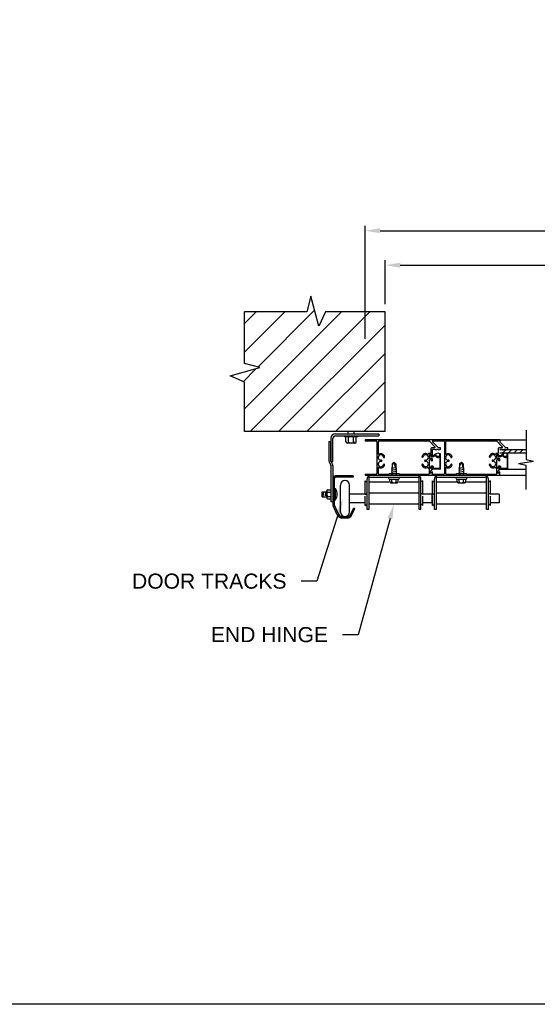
# Model space of a CAD drawing. Header units: inches. Extents: x 168.8 to 189.1, y 234.4 to 247.7.
# Tile 6 of 10: x 176.6 to 179.9, y 234.4 to 240.6. Entities that reach past the tile are written whole.
import ezdxf
from ezdxf import colors
from ezdxf.entities.mleader import LeaderData, LeaderLine
from ezdxf.math import Vec2, Vec3

# ---------------------------------------------------------------- set-up
doc = ezdxf.new("R2010")
doc.units = ezdxf.units.IN
doc.header["$LTSCALE"] = 0.25
doc.header["$MEASUREMENT"] = 0
doc.layers.add('521', color=7, linetype='Continuous')
doc.layers.add('ANNOTATIONS', color=1, linetype='Continuous')
doc.styles.add('ARIAL', font='arial.ttf', dxfattribs={"height": 0.09375})
doc.dimstyles.new('STANDARD$0', dxfattribs={"dimtxt": 0.09375, "dimasz": 0.09375, "dimexe": 0.03125, "dimexo": 0.046875, "dimgap": 0.09, "dimtad": 0, "dimtih": 1, "dimtoh": 1, "dimdec": 4, "dimzin": 0, "dimdsep": 46, "dimtxsty": 'ARIAL', "dimcen": 0.09, "dimadec": 0, "dimazin": 0, "dimtfac": 1, "dimtdec": 4, "dimtofl": 0, "dimtmove": 0, "dimatfit": 1, "dimfxl": 1, "dimtolj": 1, "dimtzin": 0, "dimarcsym": 0})

# ---------------------------------------------------------------- blocks, each defined once
blk = doc.blocks.new('*D4')
at = {"layer": 'ANNOTATIONS', "color": 0, "lineweight": -2, "transparency": 16777216}
for p, q in [((178.917, 238.797), (178.917, 239.0704)), ((179.0107, 239.0392), (180.1922, 239.0392)), ((182.6045, 239.0392), (181.423, 239.0392)), ((182.6982, 238.797), (182.6982, 239.0704))]:
    blk.add_line(p, q, dxfattribs=at)
at = {"layer": 'ANNOTATIONS', "color": 0, "transparency": 16777216}
for points in [[(179.0107, 239.0548), (179.0107, 239.0235), (178.917, 239.0392)], [(182.6045, 239.0548), (182.6045, 239.0235), (182.6982, 239.0392)]]:
    blk.add_solid(points, dxfattribs=at)
at = {"layer": 'defpoints', "color": 0, "transparency": 16777216}
for p in [(182.6982, 239.0392), (178.917, 238.7502), (182.6982, 238.7502)]:
    blk.add_point(p, dxfattribs=at)
at = {"layer": 'ANNOTATIONS', "color": 0, "transparency": 16777216, "insert": (180.8076, 239.0392), "char_height": 0.09375, "attachment_point": 5, "style": 'ARIAL'}
blk.add_mtext('\\A1;FINISH OPENING', dxfattribs=at)
blk = doc.blocks.new('*D5')
at = {"layer": 'ANNOTATIONS', "color": 0, "lineweight": -2, "transparency": 16777216}
for p, q in [((178.792, 238.5821), (178.792, 239.2843)), ((182.8232, 238.5821), (182.8232, 239.2843)), ((178.8857, 239.2531), (180.2987, 239.2531)), ((182.7295, 239.2531), (181.3165, 239.2531))]:
    blk.add_line(p, q, dxfattribs=at)
at = {"layer": 'ANNOTATIONS', "color": 0, "transparency": 16777216}
for points in [[(178.8857, 239.2687), (178.8857, 239.2375), (178.792, 239.2531)], [(182.7295, 239.2687), (182.7295, 239.2375), (182.8232, 239.2531)]]:
    blk.add_solid(points, dxfattribs=at)
at = {"layer": 'defpoints', "color": 0, "transparency": 16777216}
for p in [(178.792, 239.2531), (178.792, 238.5352), (182.8232, 238.5352)]:
    blk.add_point(p, dxfattribs=at)
at = {"layer": 'ANNOTATIONS', "color": 0, "transparency": 16777216, "insert": (180.8076, 239.2531), "char_height": 0.09375, "attachment_point": 5, "style": 'ARIAL'}
blk.add_mtext('\\A1;DOOR WIDTH', dxfattribs=at)

msp = doc.modelspace()

# ---------------------------------------------------------------- hatches: boundary and pattern name
at = {"layer": '521'}
h = msp.add_hatch(dxfattribs=at)
h.set_pattern_fill('ANSI31', color=256)
h.paths.add_polyline_path([(178.91695, 238.75016), (178.54546, 238.75016), (178.50459, 238.66095), (178.45431, 238.84636), (178.42945, 238.75016), (178.04195, 238.75016), (178.04195, 238.4276), (178.13816, 238.40274), (177.95275, 238.35246), (178.04195, 238.31159), (178.04195, 238.00504), (178.91695, 238.00504)])
h.paths.add_polyline_path([(183.5732, 238.31159), (183.484, 238.35246), (183.66941, 238.40274), (183.5732, 238.4276), (183.5732, 238.75016), (183.20171, 238.75016), (183.16084, 238.66095), (183.11056, 238.84636), (183.0857, 238.75016), (182.6982, 238.75016), (182.6982, 238.00504), (183.5732, 238.00504)])

# ---------------------------------------------------------------- linework, layer by layer
at = {"layer": '521', "color": 7}
for p, q in [((178.45431, 238.84636), (178.42945, 238.75016)), ((178.50459, 238.66095), (178.45431, 238.84636)), ((178.42945, 238.75016), (178.04195, 238.75016)), ((178.04195, 238.4276), (178.04195, 238.75016)), ((178.54546, 238.75016), (178.50459, 238.66095)), ((178.91695, 238.75016), (178.54546, 238.75016)), ((178.91695, 238.00504), (178.91695, 238.75016)), ((178.13816, 238.40274), (178.04195, 238.4276)), ((177.95275, 238.35246), (178.13816, 238.40274)), ((178.04195, 238.31159), (177.95275, 238.35246)), ((178.04195, 238.00504), (178.04195, 238.31159)), ((178.91695, 238.00504), (178.04195, 238.00504)), ((178.60833, 237.991), (178.8772, 237.991)), ((178.60833, 237.97862), (178.8772, 237.97862)), ((178.66439, 237.97862), (178.66439, 237.972)), ((178.68658, 237.991), (178.68658, 238.00504)), ((178.72408, 237.991), (178.72408, 238.00504)), ((178.74626, 237.97862), (178.74626, 237.972)), ((178.8772, 237.991), (178.8772, 237.97862)), ((179.79307, 238.01363), (179.79307, 237.83123)), ((178.56795, 237.94394), (178.58033, 237.94394)), ((178.56795, 237.94394), (178.56795, 237.82308)), ((178.58033, 237.963), (178.58033, 237.8199)), ((178.58044, 237.81897), (178.58033, 237.94394)), ((178.5927, 237.81912), (178.5927, 237.963)), ((178.74626, 237.972), (178.66439, 237.972)), ((178.67314, 237.94137), (178.67314, 237.972)), ((178.72923, 237.93387), (178.68142, 237.93387)), ((178.6897, 237.94137), (178.6897, 237.972)), ((178.72095, 237.94137), (178.72095, 237.972)), ((178.73751, 237.94137), (178.73751, 237.972)), ((179.21075, 237.95364), (178.79195, 237.95364)), ((178.79195, 237.95364), (178.79195, 237.94614)), ((178.86246, 237.94614), (178.79195, 237.94614)), ((178.86621, 237.94239), (178.86621, 237.74549)), ((178.87371, 237.94239), (178.87371, 237.86846)), ((179.16749, 237.94614), (178.87746, 237.94614)), ((179.16937, 237.94426), (179.16749, 237.94614)), ((179.17124, 237.94614), (179.16937, 237.94426)), ((179.19004, 237.94614), (179.17124, 237.94614)), ((179.19269, 237.94504), (179.2262, 237.91153)), ((179.21075, 237.95364), (179.21075, 237.94201)), ((179.21075, 237.95363), (179.79307, 237.95363)), ((179.62955, 237.95363), (179.21075, 237.95363)), ((179.28126, 237.94613), (179.21075, 237.94613)), ((179.21075, 237.94201), (179.24653, 237.90623)), ((179.28501, 237.94238), (179.28501, 237.74548)), ((179.29251, 237.94238), (179.29251, 237.86845)), ((179.5863, 237.94613), (179.29626, 237.94613)), ((179.58817, 237.94425), (179.5863, 237.94613)), ((179.59005, 237.94613), (179.58817, 237.94425)), ((179.60885, 237.94613), (179.59005, 237.94613)), ((179.6115, 237.94503), (179.645, 237.91153)), ((179.62955, 237.95363), (179.62955, 237.942)), ((179.62955, 237.942), (179.66533, 237.90622)), ((179.1995, 237.8695), (179.18884, 237.8695)), ((179.20325, 237.862), (179.1935, 237.862)), ((179.1935, 237.83825), (179.1935, 237.862)), ((179.20046, 237.86201), (179.19625, 237.86201)), ((179.19625, 237.85701), (179.19854, 237.85701)), ((179.19854, 237.85701), (179.20072, 237.84888)), ((179.20288, 237.86015), (179.20456, 237.85388)), ((179.20325, 237.87325), (179.20325, 237.90138)), ((179.2049, 237.85585), (179.20325, 237.862)), ((179.21504, 237.85388), (179.20456, 237.85388)), ((179.22355, 237.90513), (179.207, 237.90513)), ((179.20809, 237.85388), (179.20747, 237.85388)), ((179.20809, 237.85388), (179.20747, 237.85388)), ((179.22756, 237.89451), (179.21075, 237.89451)), ((179.21075, 237.85654), (179.21075, 237.89451)), ((179.2272, 237.8624), (179.21504, 237.85388)), ((179.22581, 237.85532), (179.21661, 237.84888)), ((179.23182, 237.86702), (179.2272, 237.8624)), ((179.22756, 237.89451), (179.22856, 237.89237)), ((179.23069, 237.89451), (179.22969, 237.89237)), ((179.23069, 237.89451), (179.23168, 237.89237)), ((179.23381, 237.89451), (179.23282, 237.89237)), ((179.23381, 237.89451), (179.23481, 237.89237)), ((179.23694, 237.89451), (179.23594, 237.89237)), ((179.24707, 237.89451), (179.23694, 237.89451)), ((179.24707, 237.89451), (179.24806, 237.89237)), ((179.2615, 237.90513), (179.24918, 237.90513)), ((179.25019, 237.89451), (179.24919, 237.89237)), ((179.25019, 237.89451), (179.25119, 237.89237)), ((179.25332, 237.89451), (179.25232, 237.89237)), ((179.25332, 237.89451), (179.25431, 237.89237)), ((179.25644, 237.89451), (179.25545, 237.89237)), ((179.2615, 237.89451), (179.25644, 237.89451)), ((179.2615, 237.86738), (179.25681, 237.86738)), ((179.2615, 237.89451), (179.2615, 237.90513)), ((179.2615, 237.77126), (179.2615, 237.86738)), ((179.6183, 237.8695), (179.60764, 237.8695)), ((179.62205, 237.86199), (179.6123, 237.86199)), ((179.6123, 237.83824), (179.6123, 237.86199)), ((179.61926, 237.862), (179.61506, 237.862)), ((179.61506, 237.857), (179.61735, 237.857)), ((179.61735, 237.857), (179.61952, 237.84887)), ((179.62168, 237.86015), (179.62336, 237.85387)), ((179.62205, 237.87325), (179.62205, 237.90137)), ((179.6237, 237.85584), (179.62205, 237.86199)), ((179.63384, 237.85387), (179.62336, 237.85387)), ((179.64235, 237.90512), (179.6258, 237.90512)), ((179.62689, 237.85387), (179.62627, 237.85387)), ((179.6269, 237.85387), (179.62628, 237.85387)), ((179.62955, 237.89451), (179.79307, 237.89451)), ((179.62955, 237.89019), (179.63386, 237.89451)), ((179.64637, 237.8945), (179.62955, 237.8945)), ((179.62955, 237.87301), (179.79307, 237.87301)), ((179.646, 237.86239), (179.63384, 237.85387)), ((179.64461, 237.85531), (179.63542, 237.84887)), ((179.65062, 237.86701), (179.646, 237.86239)), ((179.64637, 237.8945), (179.64736, 237.89236)), ((179.64772, 237.87301), (179.66922, 237.89451)), ((179.64949, 237.8945), (179.6485, 237.89236)), ((179.64949, 237.8945), (179.65049, 237.89236)), ((179.65262, 237.8945), (179.65162, 237.89236)), ((179.65262, 237.8945), (179.65361, 237.89236)), ((179.65574, 237.8945), (179.65475, 237.89236)), ((179.66587, 237.8945), (179.65574, 237.8945)), ((179.66587, 237.8945), (179.66686, 237.89236)), ((179.68031, 237.90512), (179.66798, 237.90512)), ((179.66899, 237.8945), (179.668, 237.89236)), ((179.66899, 237.8945), (179.66999, 237.89236)), ((179.67212, 237.8945), (179.67112, 237.89236)), ((179.67212, 237.8945), (179.67312, 237.89236)), ((179.67524, 237.8945), (179.67425, 237.89236)), ((179.68031, 237.8945), (179.67524, 237.8945)), ((179.68031, 237.86737), (179.67561, 237.86737)), ((179.68031, 237.8945), (179.68031, 237.90512)), ((179.68031, 237.77125), (179.68031, 237.86737)), ((179.68307, 237.87301), (179.70457, 237.89451)), ((179.71843, 237.87301), (179.73993, 237.89451)), ((179.75378, 237.87301), (179.77528, 237.89451)), ((178.56995, 237.81531), (178.57986, 237.79728)), ((178.58033, 237.81912), (178.5927, 237.81912)), ((178.58033, 237.79548), (178.58033, 237.56894)), ((178.58079, 237.8181), (178.5907, 237.80007)), ((178.5927, 237.7923), (178.5927, 237.55042)), ((178.89338, 237.82737), (178.89034, 237.82737)), ((178.89338, 237.81987), (178.89034, 237.81987)), ((178.95989, 237.80513), (178.97208, 237.81513)), ((178.97208, 237.81513), (178.95989, 237.79438)), ((178.95989, 237.80513), (178.95989, 237.78124)), ((178.97208, 237.81513), (178.98016, 237.78229)), ((178.97208, 237.81513), (178.98426, 237.80513)), ((178.98426, 237.80513), (178.98426, 237.78001)), ((179.16632, 237.82825), (179.16937, 237.82825)), ((179.16632, 237.82075), (179.16937, 237.82075)), ((179.207, 237.83825), (179.1935, 237.83825)), ((179.1935, 237.78099), (179.1935, 237.83075)), ((179.20325, 237.83075), (179.1935, 237.83075)), ((179.21661, 237.84888), (179.20072, 237.84888)), ((179.2049, 237.8246), (179.20325, 237.83075)), ((179.20809, 237.82262), (179.20747, 237.82262)), ((179.21075, 237.82528), (179.21075, 237.8345)), ((179.2565, 237.84437), (179.2565, 237.77875)), ((179.31219, 237.82737), (179.30914, 237.82737)), ((179.31219, 237.81986), (179.30914, 237.81986)), ((179.37869, 237.80512), (179.39088, 237.81512)), ((179.39088, 237.81512), (179.37869, 237.79438)), ((179.37869, 237.80512), (179.37869, 237.78124)), ((179.39088, 237.81512), (179.39896, 237.78228)), ((179.39088, 237.81512), (179.40307, 237.80512)), ((179.40307, 237.80512), (179.40307, 237.78)), ((179.58512, 237.82824), (179.58817, 237.82824)), ((179.58512, 237.82074), (179.58817, 237.82074)), ((179.6258, 237.83824), (179.6123, 237.83824)), ((179.6123, 237.78099), (179.6123, 237.83074)), ((179.62205, 237.83074), (179.6123, 237.83074)), ((179.63542, 237.84887), (179.61952, 237.84887)), ((179.6237, 237.82459), (179.62205, 237.83074)), ((179.62689, 237.82262), (179.62627, 237.82262)), ((179.62955, 237.82528), (179.62955, 237.83449)), ((179.67531, 237.84437), (179.67531, 237.77875)), ((179.74679, 237.80744), (179.83936, 237.82053)), ((179.74679, 237.80744), (179.79307, 237.79674)), ((179.79307, 237.83123), (179.83936, 237.82053)), ((179.79307, 237.64452), (179.79307, 237.79674)), ((178.7177, 237.73044), (178.60895, 237.73044)), ((178.7177, 237.73044), (178.7177, 237.72194)), ((178.79195, 237.74174), (178.79195, 237.73424)), ((178.79195, 237.74174), (178.86246, 237.74174)), ((178.79195, 237.73424), (178.96197, 237.73424)), ((178.81583, 237.73426), (178.81583, 237.52057)), ((178.87371, 237.77878), (178.87371, 237.74549)), ((178.87746, 237.74174), (178.94009, 237.74174)), ((178.88879, 237.73611), (178.88692, 237.73424)), ((178.89067, 237.73424), (178.88879, 237.73611)), ((178.94384, 237.74549), (178.94009, 237.74174)), ((178.94384, 237.74549), (179.0026, 237.74549)), ((178.95689, 237.7775), (178.98426, 237.78313)), ((178.95989, 237.78124), (178.95689, 237.7775)), ((178.95689, 237.7775), (178.95989, 237.77499)), ((178.95989, 237.77499), (178.95689, 237.77125)), ((178.95689, 237.77125), (178.95989, 237.76874)), ((178.95689, 237.765), (178.98726, 237.77125)), ((178.95989, 237.76874), (178.95689, 237.765)), ((178.95689, 237.765), (178.95989, 237.76249)), ((178.95989, 237.76249), (178.95689, 237.75875)), ((178.95689, 237.75875), (178.95989, 237.75624)), ((178.95689, 237.7525), (178.98726, 237.75875)), ((178.95989, 237.75624), (178.95689, 237.7525)), ((178.95689, 237.7525), (178.95989, 237.74999)), ((178.95989, 237.74999), (178.95689, 237.74625)), ((178.95689, 237.74625), (178.95989, 237.74374)), ((178.95689, 237.74), (178.98726, 237.74625)), ((178.95989, 237.74374), (178.95689, 237.74)), ((178.95689, 237.74), (178.95989, 237.73749)), ((178.95989, 237.73749), (178.95729, 237.73426)), ((178.96383, 237.73613), (178.96195, 237.73426)), ((178.9657, 237.73426), (178.96383, 237.73613)), ((178.96572, 237.73424), (179.21075, 237.73424)), ((178.98426, 237.78001), (178.98726, 237.7775)), ((178.98726, 237.7775), (178.98426, 237.77376)), ((178.98426, 237.77376), (178.98726, 237.77125)), ((178.98726, 237.77125), (178.98426, 237.76751)), ((178.98426, 237.76751), (178.98726, 237.765)), ((178.98726, 237.765), (178.98426, 237.76126)), ((178.98426, 237.76126), (178.98726, 237.75875)), ((178.98726, 237.75875), (178.98426, 237.75501)), ((178.98426, 237.75501), (178.98726, 237.7525)), ((178.98726, 237.7525), (178.98426, 237.74876)), ((178.98426, 237.74876), (178.98726, 237.74625)), ((178.98726, 237.74625), (178.98426, 237.74251)), ((178.98426, 237.74251), (178.98726, 237.74)), ((178.98726, 237.74), (178.98426, 237.73626)), ((178.98426, 237.73626), (178.98666, 237.73426)), ((179.0026, 237.74549), (179.00635, 237.74174)), ((179.00635, 237.74174), (179.18825, 237.74174)), ((179.12833, 237.52057), (179.12833, 237.73426)), ((179.192, 237.74549), (179.192, 237.77352)), ((179.1995, 237.78099), (179.1935, 237.78099)), ((179.1995, 237.77537), (179.21075, 237.78662)), ((179.1995, 237.77537), (179.1995, 237.78099)), ((179.21075, 237.77487), (179.1995, 237.75974)), ((179.1995, 237.74411), (179.1995, 237.75974)), ((179.21075, 237.75536), (179.1995, 237.74411)), ((179.20142, 237.78801), (179.20496, 237.78188)), ((179.21325, 237.78988), (179.2025, 237.78988)), ((179.20759, 237.78451), (179.20496, 237.78188)), ((179.2095, 237.78488), (179.20848, 237.78488)), ((179.21075, 237.77488), (179.21075, 237.78663)), ((179.21075, 237.77487), (179.21075, 237.78662)), ((179.21075, 237.78363), (179.21075, 237.77251)), ((179.21075, 237.73424), (179.21075, 237.75536)), ((179.21075, 237.74173), (179.28126, 237.74173)), ((179.21075, 237.73426), (179.79307, 237.73426)), ((179.21075, 237.73426), (179.79307, 237.73426)), ((179.21075, 237.73423), (179.38077, 237.73423)), ((179.2615, 237.77126), (179.212, 237.77126)), ((179.21575, 237.78738), (179.21575, 237.77876)), ((179.25401, 237.77626), (179.21825, 237.77626)), ((179.23463, 237.73425), (179.23463, 237.52056)), ((179.29251, 237.77878), (179.29251, 237.74548)), ((179.29626, 237.74173), (179.3589, 237.74173)), ((179.3076, 237.73611), (179.30572, 237.73423)), ((179.30947, 237.73423), (179.3076, 237.73611)), ((179.36265, 237.74548), (179.3589, 237.74173)), ((179.36265, 237.74548), (179.4214, 237.74548)), ((179.37569, 237.77749), (179.40307, 237.78313)), ((179.37869, 237.78124), (179.37569, 237.77749)), ((179.37569, 237.77749), (179.37869, 237.77499)), ((179.37869, 237.77499), (179.37569, 237.77124)), ((179.37569, 237.77124), (179.37869, 237.76874)), ((179.37569, 237.76499), (179.40607, 237.77124)), ((179.37869, 237.76874), (179.37569, 237.76499)), ((179.37569, 237.76499), (179.37869, 237.76249)), ((179.37869, 237.76249), (179.37569, 237.75874)), ((179.37569, 237.75874), (179.37869, 237.75624)), ((179.37569, 237.75249), (179.40607, 237.75874)), ((179.37869, 237.75624), (179.37569, 237.75249)), ((179.37569, 237.75249), (179.37869, 237.74999)), ((179.37869, 237.74999), (179.37569, 237.74624)), ((179.37569, 237.74624), (179.37869, 237.74374)), ((179.37569, 237.73999), (179.40607, 237.74624)), ((179.37869, 237.74374), (179.37569, 237.73999)), ((179.37569, 237.73999), (179.37869, 237.73749)), ((179.37869, 237.73749), (179.3761, 237.73425)), ((179.38263, 237.73612), (179.38075, 237.73425)), ((179.3845, 237.73425), (179.38263, 237.73612)), ((179.38452, 237.73422), (179.62955, 237.73422)), ((179.40307, 237.78), (179.40607, 237.77749)), ((179.40607, 237.77749), (179.40307, 237.77375)), ((179.40307, 237.77375), (179.40607, 237.77124)), ((179.40607, 237.77124), (179.40307, 237.7675)), ((179.40307, 237.7675), (179.40607, 237.76499)), ((179.40607, 237.76499), (179.40307, 237.76125)), ((179.40307, 237.76125), (179.40607, 237.75874)), ((179.40607, 237.75874), (179.40307, 237.755)), ((179.40307, 237.755), (179.40607, 237.75249)), ((179.40607, 237.75249), (179.40307, 237.74875)), ((179.40307, 237.74875), (179.40607, 237.74624)), ((179.40607, 237.74624), (179.40307, 237.7425)), ((179.40307, 237.7425), (179.40607, 237.73999)), ((179.40607, 237.73999), (179.40307, 237.73625)), ((179.40307, 237.73625), (179.40546, 237.73425)), ((179.4214, 237.74548), (179.42515, 237.74173)), ((179.42515, 237.74173), (179.60705, 237.74173)), ((179.54713, 237.52056), (179.54713, 237.73425)), ((179.6108, 237.74548), (179.6108, 237.77352)), ((179.6183, 237.78099), (179.6123, 237.78099)), ((179.6183, 237.77536), (179.62955, 237.78661)), ((179.6183, 237.77536), (179.6183, 237.78099)), ((179.62955, 237.77486), (179.6183, 237.75973)), ((179.6183, 237.74411), (179.6183, 237.75973)), ((179.62955, 237.75536), (179.6183, 237.74411)), ((179.62023, 237.788), (179.62376, 237.78187)), ((179.63206, 237.78987), (179.62131, 237.78987)), ((179.6264, 237.78451), (179.62376, 237.78187)), ((179.62831, 237.78487), (179.62728, 237.78487)), ((179.62955, 237.77486), (179.62955, 237.78661)), ((179.62955, 237.77126), (179.79307, 237.77126)), ((179.62955, 237.73423), (179.62955, 237.75536)), ((179.62956, 237.77487), (179.62956, 237.78662)), ((179.62956, 237.78362), (179.62956, 237.7725)), ((179.68031, 237.77125), (179.63081, 237.77125)), ((179.63456, 237.78737), (179.63456, 237.77875)), ((179.67281, 237.77625), (179.63706, 237.77625)), ((178.6012, 237.71419), (178.6012, 237.55042)), ((178.7177, 237.72194), (178.60895, 237.72194)), ((178.63886, 237.50569), (178.63886, 237.67307)), ((178.69586, 237.50569), (178.69586, 237.67307)), ((178.79195, 237.61357), (178.79195, 237.69869)), ((178.79195, 237.69869), (178.80445, 237.69051)), ((178.80445, 237.52057), (178.80445, 237.70926)), ((178.81583, 237.72288), (179.12833, 237.72288)), ((178.94095, 237.69051), (178.81583, 237.69051)), ((178.94117, 237.71044), (179.00298, 237.71044)), ((178.9452, 237.69451), (178.9452, 237.71044)), ((178.9527, 237.68701), (178.99145, 237.68701)), ((178.95801, 237.69451), (178.95801, 237.71044)), ((178.98614, 237.69451), (178.98614, 237.71044)), ((178.99895, 237.69451), (178.99895, 237.71044)), ((179.12833, 237.69051), (179.00456, 237.69051)), ((179.1397, 237.52057), (179.1397, 237.70926)), ((179.1522, 237.69869), (179.1397, 237.69051)), ((179.1522, 237.61357), (179.1522, 237.69869)), ((179.21075, 237.61356), (179.21075, 237.69869)), ((179.21075, 237.69869), (179.22325, 237.6905)), ((179.22325, 237.52056), (179.22325, 237.70925)), ((179.23463, 237.72287), (179.54713, 237.72287)), ((179.35976, 237.6905), (179.23463, 237.6905)), ((179.35997, 237.71044), (179.42178, 237.71044)), ((179.364, 237.6945), (179.364, 237.71044)), ((179.3715, 237.687), (179.41025, 237.687)), ((179.37682, 237.6945), (179.37682, 237.71044)), ((179.40494, 237.6945), (179.40494, 237.71044)), ((179.41775, 237.6945), (179.41775, 237.71044)), ((179.54712, 237.69049), (179.42336, 237.69049)), ((179.5585, 237.52056), (179.5585, 237.70925)), ((179.571, 237.69868), (179.5585, 237.69049)), ((179.571, 237.61356), (179.571, 237.69869)), ((178.5262, 237.60047), (178.5262, 237.63117)), ((178.5262, 237.63117), (178.55393, 237.63117)), ((178.53283, 237.60405), (178.53503, 237.6292)), ((178.54574, 237.60688), (178.54754, 237.62746)), ((178.55393, 237.59474), (178.55393, 237.63689)), ((178.55833, 237.64397), (178.58033, 237.64397)), ((178.55833, 237.62982), (178.58033, 237.62982)), ((178.6012, 237.65107), (178.6084, 237.65107)), ((178.6084, 237.58057), (178.6084, 237.65107)), ((178.79195, 237.61672), (178.69586, 237.61672)), ((178.79195, 237.61357), (178.80445, 237.62176)), ((179.12833, 237.62176), (178.81583, 237.62176)), ((179.1522, 237.61357), (179.1397, 237.62176)), ((179.20684, 237.61672), (179.1522, 237.61672)), ((179.20684, 237.61672), (179.20684, 237.56204)), ((179.21075, 237.61356), (179.22325, 237.62175)), ((179.54713, 237.62175), (179.23463, 237.62175)), ((179.571, 237.61356), (179.5585, 237.62175)), ((179.62564, 237.61672), (179.571, 237.61672)), ((179.62564, 237.61672), (179.62564, 237.56203)), ((178.5262, 237.60047), (178.55393, 237.60047)), ((178.55833, 237.60182), (178.58033, 237.60182)), ((178.55833, 237.58767), (178.58033, 237.58767)), ((178.5927, 237.56894), (178.58033, 237.56894)), ((178.6012, 237.58057), (178.6084, 237.58057)), ((178.62738, 237.49257), (178.60193, 237.54714)), ((178.79195, 237.56204), (178.69586, 237.56204)), ((178.79195, 237.54682), (178.79195, 237.60429)), ((178.79195, 237.54682), (178.80445, 237.55501)), ((179.12833, 237.55501), (178.81583, 237.55501)), ((179.1522, 237.54682), (179.1397, 237.55501)), ((179.1522, 237.54682), (179.1522, 237.60429)), ((179.20684, 237.56204), (179.1522, 237.56204)), ((179.21075, 237.54681), (179.21075, 237.60429)), ((179.21075, 237.54681), (179.22325, 237.555)), ((179.54713, 237.555), (179.23463, 237.555)), ((179.571, 237.54681), (179.5585, 237.555)), ((179.571, 237.54681), (179.571, 237.60429)), ((179.62564, 237.56203), (179.571, 237.56203)), ((178.61967, 237.48897), (178.59422, 237.54355)), ((178.70129, 237.4885), (178.72181, 237.53057)), ((178.70893, 237.48477), (178.72945, 237.52684)), ((178.72181, 237.53057), (178.72945, 237.52684)), ((178.81583, 237.52057), (178.80445, 237.52057)), ((179.1397, 237.52057), (179.12833, 237.52057)), ((179.23463, 237.52056), (179.22325, 237.52056)), ((179.5585, 237.52056), (179.54713, 237.52056)), ((178.65151, 237.47719), (178.6832, 237.47719)), ((178.65151, 237.46869), (178.6832, 237.46869))]:
    msp.add_line(p, q, dxfattribs=at)
for centre in [(179.24475, 237.86126), (179.66356, 237.86125)]:
    msp.add_circle(centre, 0.01175, dxfattribs=at)
for centre, radius, start, end in [((178.60833, 237.963), 0.028, 90, 180), ((178.60833, 237.963), 0.01562, 90, 180), ((178.68142, 237.9422), 0.00832, 185.668222, 354.331778), ((178.70533, 237.9539), 0.02003, 218.717988, 321.282012), ((178.72923, 237.9422), 0.00832, 185.668222, 354.331778), ((178.86246, 237.94239), 0.00375, 0, 90), ((178.87746, 237.94239), 0.00375, 90, 180), ((179.19004, 237.94239), 0.00375, 45, 90), ((179.28126, 237.94238), 0.00375, 0, 90), ((179.29626, 237.94238), 0.00375, 90, 180), ((179.60885, 237.94238), 0.00375, 45, 90), ((178.87746, 237.86846), 0.00375, 180, 297.643192), ((178.89034, 237.84387), 0.0165, 10.664662, 270), ((178.89034, 237.84387), 0.024, 10.664662, 117.643192), ((179.16937, 237.84475), 0.024, 62.356808, 169.335338), ((179.16937, 237.84475), 0.0165, 270, 169.335338), ((179.18225, 237.86933), 0.00375, 242.356808, 331.467311), ((179.18884, 237.86575), 0.00375, 90, 151.467311), ((179.19625, 237.85951), 0.0025, 90, 270), ((179.1995, 237.87325), 0.00375, 270, 0), ((179.20046, 237.85951), 0.0025, 15, 90), ((179.207, 237.90138), 0.00375, 90, 180), ((179.20747, 237.85654), 0.00266, 195, 270), ((179.20809, 237.85654), 0.00266, 270, 0), ((179.22355, 237.90888), 0.00375, 270, 45), ((179.22724, 237.85327), 0.0025, 24.514708, 125), ((179.22913, 237.89263), 0.000625, 204.968351, 335.031649), ((179.24475, 237.86126), 0.01675, 204.514708, 265.723203), ((179.23225, 237.89263), 0.000625, 204.968351, 335.031649), ((179.2327, 237.86613), 0.00125, 338.566941, 135), ((179.23538, 237.89263), 0.000625, 204.968351, 335.031649), ((179.24918, 237.90888), 0.00375, 225, 270), ((179.24863, 237.89263), 0.000625, 204.968351, 335.031649), ((179.25175, 237.89263), 0.000625, 204.968351, 335.031649), ((179.25488, 237.89263), 0.000625, 204.968351, 335.031649), ((179.25681, 237.86613), 0.00125, 90, 202.024313), ((179.29626, 237.86845), 0.00375, 180, 297.643192), ((179.30914, 237.84387), 0.0165, 10.664662, 270), ((179.30914, 237.84387), 0.024, 10.664662, 117.643192), ((179.58817, 237.84474), 0.024, 62.356808, 169.335338), ((179.58817, 237.84474), 0.0165, 270, 169.335338), ((179.60105, 237.86933), 0.00375, 242.356808, 331.467311), ((179.60764, 237.86575), 0.00375, 90, 151.467311), ((179.61506, 237.8595), 0.0025, 90, 270), ((179.6183, 237.87325), 0.00375, 270, 0), ((179.61926, 237.8595), 0.0025, 15, 90), ((179.6258, 237.90137), 0.00375, 90, 180), ((179.62627, 237.85653), 0.00266, 195, 270), ((179.62689, 237.85653), 0.00266, 270, 0), ((179.64235, 237.90888), 0.00375, 270, 45), ((179.64604, 237.85326), 0.0025, 24.514708, 125), ((179.64793, 237.89262), 0.000625, 204.968351, 335.031649), ((179.66356, 237.86125), 0.01675, 204.514708, 265.723203), ((179.65105, 237.89262), 0.000625, 204.968351, 335.031649), ((179.65151, 237.86612), 0.00125, 338.566941, 135), ((179.65418, 237.89262), 0.000625, 204.968351, 335.031649), ((179.66798, 237.90888), 0.00375, 225, 270), ((179.66743, 237.89262), 0.000625, 204.968351, 335.031649), ((179.67056, 237.89262), 0.000625, 204.968351, 335.031649), ((179.67368, 237.89262), 0.000625, 204.968351, 335.031649), ((179.67561, 237.86612), 0.00125, 90, 202.024313), ((178.58408, 237.82308), 0.01613, 180, 208.810794), ((178.57658, 237.79548), 0.00375, 0, 28.810794), ((178.58408, 237.8199), 0.00375, 180, 208.810794), ((178.57658, 237.7923), 0.01613, 0, 28.810794), ((178.89034, 237.80337), 0.0165, 90, 349.335338), ((178.89034, 237.80337), 0.024, 242.356808, 349.335338), ((178.89338, 237.82362), 0.00375, 270, 90), ((178.91024, 237.84762), 0.00375, 190.664662, 10.664662), ((178.91024, 237.79962), 0.00375, 349.335338, 169.335338), ((179.14947, 237.8485), 0.00375, 169.335338, 349.335338), ((179.14947, 237.8005), 0.00375, 10.664662, 190.664662), ((179.16937, 237.80424), 0.024, 190.664662, 296.188028), ((179.16937, 237.80424), 0.0165, 190.664662, 90), ((179.16632, 237.8245), 0.00375, 90, 270), ((179.20747, 237.82528), 0.00266, 195, 270), ((179.207, 237.8345), 0.00375, 0, 90), ((179.20809, 237.82528), 0.00266, 270, 0), ((179.24475, 237.84451), 0.00125, 177.861601, 2.138399), ((179.24475, 237.86126), 0.01675, 274.276797, 298.719336), ((179.254, 237.84437), 0.0025, 0, 118.719336), ((179.30914, 237.80336), 0.0165, 90, 349.335338), ((179.30914, 237.80336), 0.024, 242.356808, 349.335338), ((179.31219, 237.82362), 0.00375, 270, 90), ((179.32904, 237.84762), 0.00375, 190.664662, 10.664662), ((179.32904, 237.79962), 0.00375, 349.335338, 169.335338), ((179.56827, 237.84849), 0.00375, 169.335338, 349.335338), ((179.56827, 237.80049), 0.00375, 10.664662, 190.664662), ((179.58817, 237.80424), 0.024, 190.664662, 296.188028), ((179.58817, 237.80424), 0.0165, 190.664662, 90), ((179.58512, 237.82449), 0.00375, 90, 270), ((179.62627, 237.82528), 0.00266, 195, 270), ((179.6258, 237.83449), 0.00375, 0, 90), ((179.62689, 237.82528), 0.00266, 270, 0), ((179.66356, 237.8445), 0.00125, 177.861601, 2.138399), ((179.66356, 237.86125), 0.01675, 274.276797, 298.719336), ((179.67281, 237.84437), 0.0025, 0, 118.719336), ((178.60895, 237.71419), 0.01625, 90, 180), ((178.82945, 237.70926), 0.025, 123.024664, 180), ((178.86246, 237.74549), 0.00375, 270, 0), ((178.87746, 237.77878), 0.00375, 62.356808, 180), ((178.87746, 237.74549), 0.00375, 180, 270), ((179.1147, 237.70926), 0.025, 0, 56.975336), ((179.18162, 237.77934), 0.00375, 12.720617, 116.188028), ((179.18893, 237.78099), 0.00375, 192.720617, 264.740504), ((179.18825, 237.74549), 0.00375, 270, 0), ((179.18825, 237.77352), 0.00375, 0, 84.740504), ((179.2025, 237.78863), 0.00125, 90, 210), ((179.20848, 237.78363), 0.00125, 90, 135), ((179.2095, 237.78363), 0.00125, 0, 90), ((179.212, 237.77251), 0.00125, 180, 270), ((179.21325, 237.78738), 0.0025, 0, 90), ((179.21825, 237.77876), 0.0025, 180, 270), ((179.24825, 237.70925), 0.025, 123.024664, 180), ((179.25401, 237.77376), 0.0025, 26.36724, 90), ((179.25739, 237.77537), 0.00125, 203.869027, 66.130973), ((179.259, 237.77875), 0.0025, 180, 243.63276), ((179.28126, 237.74548), 0.00375, 270, 0), ((179.29626, 237.77878), 0.00375, 62.356808, 180), ((179.29626, 237.74548), 0.00375, 180, 270), ((179.5335, 237.70924), 0.025, 0, 56.975336), ((179.60042, 237.77933), 0.00375, 12.720617, 116.188028), ((179.60774, 237.78099), 0.00375, 192.720617, 264.740504), ((179.60705, 237.74548), 0.00375, 270, 0), ((179.60705, 237.77352), 0.00375, 0, 84.740504), ((179.62131, 237.78862), 0.00125, 90, 210), ((179.62728, 237.78362), 0.00125, 90, 135), ((179.62831, 237.78362), 0.00125, 0, 90), ((179.63081, 237.7725), 0.00125, 180, 270), ((179.63206, 237.78737), 0.0025, 0, 90), ((179.63706, 237.77875), 0.0025, 180, 270), ((179.67281, 237.77375), 0.0025, 26.36724, 90), ((179.67619, 237.77536), 0.00125, 203.869027, 66.130973), ((179.67781, 237.77875), 0.0025, 180, 243.63276), ((178.60895, 237.71419), 0.00775, 90, 180), ((178.66736, 237.67307), 0.0285, 0, 180), ((178.9462, 237.71666), 0.00799, 128.935918, 231.064082), ((178.9527, 237.69451), 0.0075, 180, 270), ((178.95051, 237.69451), 0.0075, 278.385539, 0), ((178.96551, 237.69451), 0.0075, 180, 270), ((178.97864, 237.69451), 0.0075, 270, 0), ((178.99364, 237.69451), 0.0075, 180, 261.614461), ((178.99145, 237.69451), 0.0075, 270, 0), ((178.99796, 237.71666), 0.00799, 308.935918, 51.064082), ((179.365, 237.71665), 0.00799, 128.935918, 231.064082), ((179.3715, 237.6945), 0.0075, 180, 270), ((179.36932, 237.6945), 0.0075, 278.385539, 0), ((179.38432, 237.6945), 0.0075, 180, 270), ((179.39744, 237.6945), 0.0075, 270, 0), ((179.41244, 237.6945), 0.0075, 180, 261.614461), ((179.41025, 237.6945), 0.0075, 270, 0), ((179.41676, 237.71665), 0.00799, 308.935918, 51.064082), ((178.56181, 237.63689), 0.00789, 116.244367, 243.755633), ((178.5784, 237.61582), 0.02447, 145.105623, 214.894377), ((178.55323, 237.61582), 0.06547, 327.423424, 32.576576), ((178.56181, 237.59474), 0.00789, 116.244367, 243.755633), ((178.60895, 237.55042), 0.01625, 180, 205), ((178.60895, 237.55042), 0.00775, 180, 205), ((178.65151, 237.50382), 0.03513, 205, 270), ((178.65151, 237.50382), 0.02662, 205, 270), ((178.66736, 237.50569), 0.0285, 180, 0), ((178.6832, 237.49732), 0.02013, 270, 334), ((178.6832, 237.49732), 0.02863, 270, 334)]:
    msp.add_arc(centre, radius, start, end, dxfattribs=at)
at = {"layer": 'defpoints'}
msp.add_lwpolyline([(189.05875, 234.44685), (168.77187, 234.44685), (168.77187, 247.18196), (189.05875, 247.18196)], close=True, dxfattribs=at)

# ---------------------------------------------------------------- dimensions: what is measured, and where the dimension line sits
at = {"layer": 'ANNOTATIONS'}
for base, p1, p2, text, picture, middle in [((178.79195, 239.2531), (182.8232, 238.53522), (178.79195, 238.53522), 'DOOR WIDTH', '*D5', (180.80758, 239.2531)), ((182.6982, 239.03916), (178.91695, 238.75016), (182.6982, 238.75016), 'FINISH OPENING', '*D4', (180.80758, 239.03916))]:
    dim = msp.add_linear_dim(base=base, p1=p1, p2=p2, text=text, dimstyle='STANDARD$0', dxfattribs=at)
    dim.commit()
    dim.dimension.update_dxf_attribs({"geometry": picture, "text_midpoint": middle})

# ---------------------------------------------------------------- leaders
ml = msp.add_multileader_mtext('Standard', dxfattribs=at)
ml.set_content('DOOR TRACKS', color=256, style='ARIAL')
ml.set_leader_properties()
ml.build(insert=Vec2(0, 0))
ml.multileader.update_dxf_attribs({"dogleg_length": 0.36, "arrow_head_size": 0.09375})
ctx = ml.context
ctx.base_point, ctx.char_height, ctx.arrow_head_size, ctx.landing_gap_size, ctx.plane_origin = Vec3(177.27049, 237.07538), 0.09375, 0.09375, 0.09, Vec3(176.28031, 236.64215)
ctx.text_align_type = 2
notes = []
notes.append((ctx, [(1, (1, 1, 0), (178.49203, 237.07538), (-1, 0), 0.09796, [(0, [(178.65617, 237.58944)], 0, [])])]))
ctx.mtext.insert, ctx.mtext.width, ctx.mtext.alignment, ctx.mtext.flow_direction = Vec3(178.30407, 237.12305), 1.455841, 3, 5
ml = msp.add_multileader_mtext('Standard', dxfattribs=at)
ml.set_content('END HINGE', color=256, style='ARIAL')
ml.set_leader_properties()
ml.build(insert=Vec2(0, 0))
ml.multileader.update_dxf_attribs({"dogleg_length": 0.36, "arrow_head_size": 0.09375})
ctx = ml.context
ctx.base_point, ctx.char_height, ctx.arrow_head_size, ctx.landing_gap_size, ctx.plane_origin = Vec3(177.76147, 236.74307), 0.09375, 0.09375, 0.09, Vec3(176.53799, 236.30984)
ctx.text_align_type = 2
notes.append((ctx, [(1, (1, 1, 0), (178.74971, 236.74307), (-1, 0), 0.09796, [(0, [(178.97208, 237.55501)], 0, [])])]))
ctx.mtext.insert, ctx.mtext.width, ctx.mtext.alignment, ctx.mtext.flow_direction = Vec3(178.56175, 236.79074), 1.455841, 3, 5
for ctx, leaders in notes:
    for number, flags, end, landing, length, lines in leaders:
        leader = LeaderData()
        leader.index, (leader.has_last_leader_line, leader.has_dogleg_vector, leader.attachment_direction) = number, flags
        leader.last_leader_point, leader.dogleg_vector, leader.dogleg_length = Vec3(end), Vec3(landing), length
        for number, points, colour, breaks in lines:
            line = LeaderLine()
            line.index, line.vertices, line.color, line.breaks = number, Vec3.list(points), colors.encode_raw_color(colour), breaks
            leader.lines.append(line)
        ctx.leaders.append(leader)

doc.saveas('drawing.dxf')
